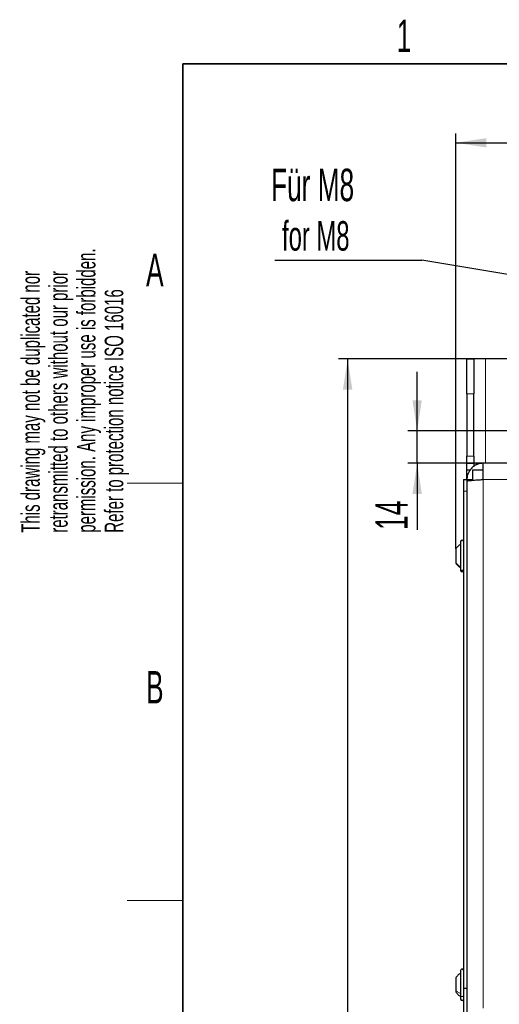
# Model space of a CAD drawing. Header units: millimetres. Extents: x 5 to 418, y 2 to 292.
# Tile 5 of 32: x 8 to 60, y 181 to 287. Entities that reach past the tile are written whole.
import ezdxf

# ---------------------------------------------------------------- set-up
doc = ezdxf.new("R2010")
doc.units = ezdxf.units.MM
doc.layers.add('SLD-0', color=7, linetype='Continuous')
doc.styles.add('SLDTEXTSTYLE0', font='TXT', dxfattribs={"width": 0.605})
doc.dimstyles.new('SLDDIMSTYLE0', dxfattribs={"dimtxt": 3.5, "dimasz": 3.302, "dimexe": 0, "dimexo": 0.0625, "dimgap": 0.875, "dimtad": 1, "dimlfac": 4, "dimrnd": 1e-09, "dimzin": 12, "dimdsep": 46, "dimtxsty": 'SLDTEXTSTYLE0', "dimsah": 1, "dimcen": 0.09, "dimadec": 0, "dimazin": 3, "dimtfac": 1, "dimtofl": 0, "dimtmove": 0, "dimatfit": 3, "dimfxl": 1, "dimfrac": 2, "dimtolj": 1, "dimtzin": 12, "dimarcsym": 0})
doc.dimstyles.new('SLDDIMSTYLE1', dxfattribs={"dimtxt": 3.5, "dimasz": 3.302, "dimexe": 0, "dimexo": 0.0625, "dimgap": 0.875, "dimtad": 1, "dimlfac": 4, "dimrnd": 1e-09, "dimzin": 12, "dimdsep": 46, "dimtxsty": 'SLDTEXTSTYLE0', "dimsah": 1, "dimcen": 0.09, "dimadec": 0, "dimazin": 3, "dimtfac": 1, "dimtmove": 0, "dimatfit": 0, "dimfxl": 1, "dimfrac": 2, "dimtolj": 1, "dimtzin": 12, "dimarcsym": 0})
doc.dimstyles.new('SLDDIMSTYLE2', dxfattribs={"dimtxt": 0.18, "dimasz": 3.302, "dimexe": 0, "dimexo": 0.0625, "dimgap": 0, "dimtad": 0, "dimtih": 1, "dimtoh": 1, "dimdec": 0, "dimrnd": 1e-09, "dimzin": 0, "dimdsep": 46, "dimtxsty": 'Standard', "dimsah": 1, "dimcen": 0.09, "dimadec": 0, "dimazin": 0, "dimtfac": 3.302, "dimtdec": 0, "dimtofl": 0, "dimtmove": 0, "dimatfit": 3, "dimfxl": 1, "dimfrac": 2, "dimtolj": 1, "dimtzin": 0, "dimarcsym": 0})

# ---------------------------------------------------------------- blocks, each defined once
blk = doc.blocks.new('_D_2')
at = {"layer": 'SLD-0', "color": 7}
for p, q in [((57.39, 250.65), (42.78, 250.65)), ((43.78, 250.65), (43.78, 93.15)), ((57.39, 93.15), (42.78, 93.15))]:
    blk.add_line(p, q, dxfattribs=at)
for points in [[(43.78, 250.65), (43.27, 247.35), (44.29, 247.35)], [(43.78, 93.15), (44.29, 96.45), (43.27, 96.45)]]:
    blk.add_solid(points, dxfattribs=at)
at = {"layer": 'SLD-0', "color": 7, "insert": (39.27, 167.89), "char_height": 3.5, "attachment_point": 1, "rotation": 90, "style": 'SLDTEXTSTYLE0'}
blk.add_mtext('630', dxfattribs=at)
blk = doc.blocks.new('_D_4')
at = {"layer": 'SLD-0', "color": 7}
for p, q in [((55.44, 230.17), (55.44, 274.97)), ((122.79, 230.17), (122.79, 274.97)), ((55.44, 273.97), (122.79, 273.97))]:
    blk.add_line(p, q, dxfattribs=at)
for points in [[(55.44, 273.97), (58.75, 273.46), (58.75, 274.47)], [(122.79, 273.97), (119.49, 274.47), (119.49, 273.46)]]:
    blk.add_solid(points, dxfattribs=at)
at = {"layer": 'SLD-0', "color": 7, "insert": (83.1, 278.48), "char_height": 3.5, "attachment_point": 1, "style": 'SLDTEXTSTYLE0'}
blk.add_mtext('269,4', dxfattribs=at)
blk = doc.blocks.new('_D_6')
at = {"layer": 'SLD-0', "color": 7}
for p, q in [((51.28, 242.9), (51.28, 249.25)), ((69.14, 242.9), (50.28, 242.9)), ((51.28, 239.4), (51.28, 242.9)), ((58.39, 239.4), (50.28, 239.4)), ((51.28, 239.4), (51.28, 232.22))]:
    blk.add_line(p, q, dxfattribs=at)
for points in [[(51.28, 242.9), (51.78, 246.2), (50.77, 246.2)], [(51.28, 239.4), (50.77, 236.1), (51.78, 236.1)]]:
    blk.add_solid(points, dxfattribs=at)
at = {"layer": 'SLD-0', "color": 7, "insert": (46.76, 232.22), "char_height": 3.5, "attachment_point": 1, "rotation": 90, "style": 'SLDTEXTSTYLE0'}
blk.add_mtext('14', dxfattribs=at)
blk = doc.blocks.new('SW_NOTE_0_1')
at = {"layer": 'SLD-0', "color": 0}
blk.add_line((-15.88, 0), (0, 0), dxfattribs=at)
at = {"layer": 'SLD-0', "color": 0, "attachment_point": 1, "style": 'SLDTEXTSTYLE0'}
for s, insert, char_height in [('Für M8', (-16.28, 9.86), 3.5), ('for M8', (-15.09, 4.2), 3.175)]:
    blk.add_mtext(s, dxfattribs=dict(at, insert=insert, char_height=char_height))

msp = doc.modelspace()

# ---------------------------------------------------------------- linework, layer by layer
at = {"color": 7, "linetype": 'Continuous', "lineweight": 25}
for p, q in [((56.6435, 250.6516), (57.3935, 250.6516)), ((56.6435, 246.9016), (56.6435, 250.6516)), ((57.3935, 250.6516), (57.3935, 246.9016)), ((58.6435, 250.6516), (57.3935, 250.6516)), ((67.8685, 250.6516), (58.6435, 250.6516)), ((56.6435, 246.9016), (56.6435, 240.1516)), ((57.3935, 240.1516), (57.3935, 246.9016)), ((56.6435, 239.4016), (56.6435, 240.1516)), ((57.3935, 240.1516), (57.3935, 239.4016)), ((56.6435, 239.4016), (57.3935, 239.4016)), ((56.6435, 238.6516), (56.6435, 239.4016)), ((57.3935, 239.4016), (57.3935, 239.0694)), ((57.681, 239.2292), (57.681, 239.4016)), ((58.3935, 239.4016), (57.681, 239.4016)), ((58.3935, 237.6516), (58.3935, 239.4016)), ((119.8435, 239.4016), (58.3935, 239.4016)), ((56.9746, 238.6516), (56.6435, 238.6516)), ((56.6435, 237.6516), (56.6435, 238.6516)), ((57.2435, 238.6766), (57.2435, 237.5695)), ((58.3935, 238.6766), (57.2435, 238.6766)), ((56.2685, 237.6516), (56.6435, 237.6516)), ((56.2685, 237.6516), (56.2685, 236.4016)), ((56.6435, 237.6516), (57.2435, 237.6516)), ((56.6435, 237.6516), (56.6435, 237.4748)), ((56.6435, 237.4748), (56.6435, 182.7766)), ((56.2685, 236.4016), (56.2685, 182.7766)), ((56.6435, 236.4016), (56.6435, 182.7766)), ((55.9685, 230.9516), (55.9685, 227.9782)), ((55.4435, 230.1715), (55.4435, 228.6945)), ((55.4435, 228.6945), (55.4435, 228.6317)), ((55.9685, 227.9782), (55.9685, 227.8516)), ((55.4435, 183.9216), (55.4435, 182.5765)), ((55.9685, 184.7016), (55.9685, 181.9939)), ((56.2685, 182.7766), (56.6435, 182.7766)), ((56.2685, 182.7766), (56.2685, 180.1655)), ((56.6435, 182.7766), (56.6435, 180.1655)), ((55.4435, 182.5765), (55.4435, 182.3816)), ((55.9685, 181.9939), (55.9685, 181.6016))]:
    msp.add_line(p, q, dxfattribs=at)
at = {"color": 7, "linetype": 'Continuous', "lineweight": 18}
for p, q in [((58.6435, 250.6516), (58.6435, 239.4016)), ((57.3935, 246.9016), (56.6435, 246.9016)), ((56.6435, 240.1516), (57.3935, 240.1516)), ((119.8435, 237.6516), (58.3935, 237.6516)), ((58.3935, 237.6516), (58.3935, 180.6516)), ((56.2685, 236.4016), (56.6435, 236.4016))]:
    msp.add_line(p, q, dxfattribs=at)
at = {"color": 7, "linetype": 'Continuous', "lineweight": 25}
for centre, start, end in [((56.1185, 230.9516), 0.001423, 179.998577), ((56.1185, 227.8516), 180.001423, 359.998577), ((56.1185, 184.7016), 359.998577, 180.001423), ((56.1185, 181.6016), 180.001423, 359.998577)]:
    msp.add_arc(centre, 0.15, start, end, dxfattribs=at)
for points, knots in [([(58.3935, 239.4016), (58.1963, 239.3822), (57.802, 239.3433), (57.2768, 239.0404), (56.881, 238.5947), (56.6728, 238.1028), (56.6518, 237.779), (56.6435, 237.6516)], [0, 0, 0, 0, 0.21513782, 0.43027715, 0.64541547, 0.86055497, 1, 1, 1, 1]), ([(56.6435, 237.4748), (56.6762, 237.4886), (56.7979, 237.5399), (57.0817, 237.55), (57.5026, 237.5958), (57.959, 237.6231), (58.2671, 237.6433), (58.3935, 237.6516)], [0, 0, 0, 0, 0.06017353, 0.22376858, 0.47449915, 0.78440583, 1, 1, 1, 1]), ([(55.9685, 230.6513), (55.8669, 230.5868), (55.6638, 230.4576), (55.5169, 230.2668), (55.4435, 230.1714)], [0, 0, 0, 0, 0.50000823, 1, 1, 1, 1]), ([(55.4435, 228.6317), (55.5169, 228.5364), (55.6638, 228.3456), (55.8669, 228.2164), (55.9685, 228.1518)], [0, 0, 0, 0, 0.49999177, 1, 1, 1, 1]), ([(55.9685, 184.4016), (55.8669, 184.337), (55.6638, 184.2078), (55.5169, 184.017), (55.4435, 183.9216)], [0, 0, 0, 0, 0.500002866, 1, 1, 1, 1]), ([(55.9685, 184.4016), (55.8669, 184.337), (55.6638, 184.2078), (55.5169, 184.017), (55.4435, 183.9216)], [0, 0, 0, 0, 0.500002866, 1, 1, 1, 1]), ([(55.4435, 182.3816), (55.5169, 182.2862), (55.6638, 182.0954), (55.8669, 181.9662), (55.9685, 181.9016)], [0, 0, 0, 0, 0.499997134, 1, 1, 1, 1]), ([(55.4435, 182.3816), (55.5169, 182.2862), (55.6638, 182.0954), (55.8669, 181.9662), (55.9685, 181.9016)], [0, 0, 0, 0, 0.499997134, 1, 1, 1, 1])]:
    msp.add_open_spline(points, degree=3, knots=knots, dxfattribs=at)
at = {"color": 7, "linetype": 'Continuous', "lineweight": 18}
for points, knots in [([(55.9685, 228.2537), (55.8673, 228.3126), (55.6668, 228.4292), (55.5174, 228.6067), (55.4435, 228.6945)], [0, 0, 0, 0, 0.504868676, 1, 1, 1, 1]), ([(55.9685, 227.9782), (55.9708, 227.9601), (55.9755, 227.9235), (56.0107, 227.8777), (56.0602, 227.8475), (56.1185, 227.837), (56.1768, 227.8475), (56.2263, 227.8777), (56.2615, 227.9235), (56.2662, 227.9601), (56.2685, 227.9782)], [0, 0, 0, 0, 0.12004601, 0.24305221, 0.37012278, 0.5, 0.62987722, 0.75694779, 0.87995399, 1, 1, 1, 1]), ([(55.9685, 182.218), (55.8681, 182.265), (55.6735, 182.356), (55.5185, 182.5046), (55.4435, 182.5765)], [0, 0, 0, 0, 0.51597381, 1, 1, 1, 1]), ([(55.9685, 181.9939), (55.971, 181.979), (55.9761, 181.9478), (56.0125, 181.9109), (56.0613, 181.8873), (56.1185, 181.8791), (56.1756, 181.8873), (56.2245, 181.9109), (56.2609, 181.9478), (56.266, 181.979), (56.2685, 181.9939)], [0, 0, 0, 0, 0.10791746, 0.22653854, 0.35883718, 0.5, 0.64116282, 0.77346146, 0.89208254, 1, 1, 1, 1])]:
    msp.add_open_spline(points, degree=3, knots=knots, dxfattribs=at)
at = {"layer": 'SLD-0', "lineweight": 35}
for p, q in [((408, 282.5), (26, 282.5)), ((26, 282.5), (26, 12))]:
    msp.add_line(p, q, dxfattribs=at)
at = {"layer": 'SLD-0', "lineweight": 18}
for p, q in [((20, 237.25), (26, 237.25)), ((20, 192.25), (26, 192.25))]:
    msp.add_line(p, q, dxfattribs=at)

# ---------------------------------------------------------------- block references
at = {"layer": 'SLD-0', "color": 7}
msp.add_blockref('SW_NOTE_0_1', (51.7939, 261.3143), dxfattribs=at)

# ---------------------------------------------------------------- texts
at = {"layer": 'SLD-0', "char_height": 3.5, "attachment_point": 2, "style": 'SLDTEXTSTYLE0'}
for s, insert in [('1', (49.8527, 287.243)), ('A', (22.9816, 262.0011)), ('B', (22.9816, 217.0011))]:
    msp.add_mtext(s, dxfattribs=dict(at, insert=insert))
at = {"layer": 'SLD-0', "char_height": 2, "attachment_point": 1, "rotation": 90, "style": 'SLDTEXTSTYLE0'}
for s, insert in [('permission. Any improper use is forbidden.', (14.5783, 231.9088)), ('retransmitted to others without our prior', (11.5783, 231.9088)), ('This drawing may not be duplicated nor', (8.5783, 231.9088)), ('Refer to protection notice ISO 16016', (17.5783, 231.9088))]:
    msp.add_mtext(s, dxfattribs=dict(at, insert=insert))

# ---------------------------------------------------------------- dimensions: what is measured, and where the dimension line sits
at = {"layer": 'SLD-0', "color": 7}
dim = msp.add_linear_dim(base=(122.7935, 273.9669), p1=(55.4435, 230.1716), p2=(122.7935, 230.1716), dimstyle='SLDDIMSTYLE0', dxfattribs=at)
dim.commit()
dim.dimension.update_dxf_attribs({"geometry": '_D_4', "text_midpoint": (89.1185, 273.9669), "dimtype": 160})
for base, p1, p2, dimstyle, picture, middle in [((43.7827, 93.1516), (57.3935, 250.6516), (57.3935, 93.1516), 'SLDDIMSTYLE0', '_D_2', (43.7827, 171.9016)), ((51.276, 242.9016), (58.3935, 239.4016), (69.1435, 242.9016), 'SLDDIMSTYLE1', '_D_6', (51.276, 234.8936))]:
    dim = msp.add_linear_dim(base=base, p1=p1, p2=p2, angle=90, dimstyle=dimstyle, dxfattribs=at)
    dim.commit()
    dim.dimension.update_dxf_attribs({"geometry": picture, "text_midpoint": middle, "dimtype": 160})

# ---------------------------------------------------------------- leaders
msp.add_leader([(73.1173, 257.7554), (51.7939, 261.3143)], dimstyle='SLDDIMSTYLE2', dxfattribs=at)

doc.saveas('drawing.dxf')
